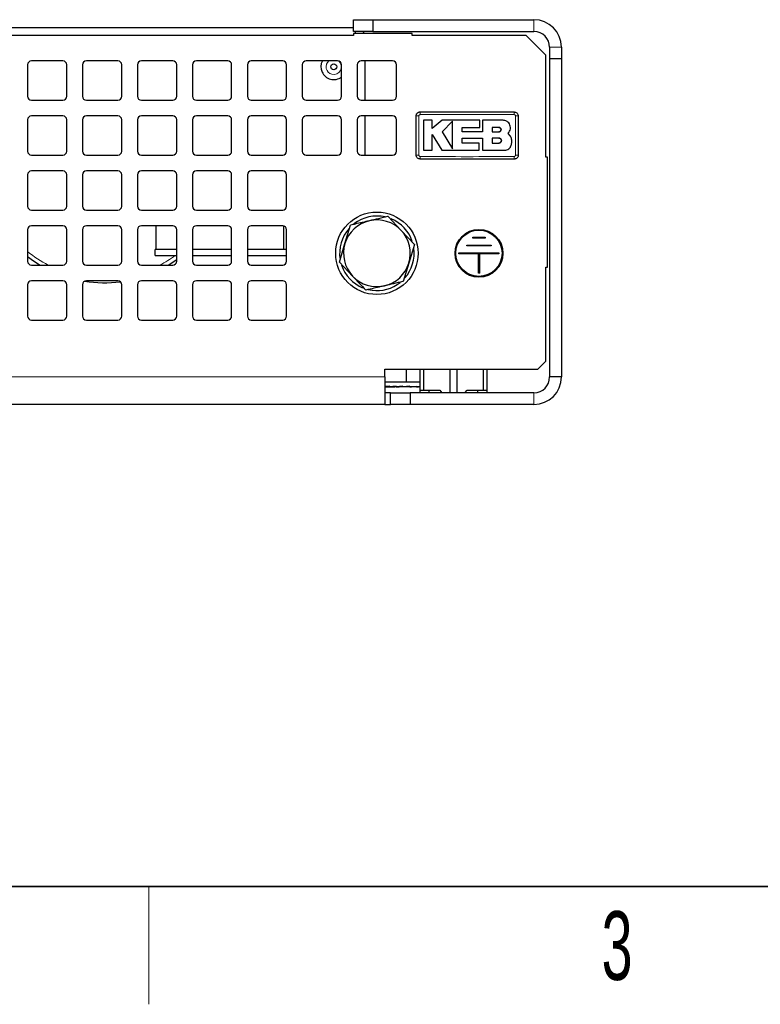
# Model space of a CAD drawing. Header units: millimetres. Extents: x 5 to 418, y 2 to 292.
# Tile 3 of 26: x 115 to 153, y 6 to 56. Entities that reach past the tile are written whole.
import ezdxf

# ---------------------------------------------------------------- set-up
doc = ezdxf.new("R2010")
doc.units = ezdxf.units.MM
doc.layers.add('SLD-0', color=7, linetype='Continuous')
doc.styles.add('SLDTEXTSTYLE0', font='TXT', dxfattribs={"width": 0.605})

msp = doc.modelspace()

# ---------------------------------------------------------------- linework, layer by layer
at = {"color": 7, "linetype": 'Continuous', "lineweight": 25}
for p, q in [((87.1153, 55.7552), (131.9153, 55.7552)), ((131.9153, 55.5552), (131.9153, 56.1552)), ((131.9153, 56.1552), (132.9153, 56.1552)), ((132.9153, 56.1552), (132.9153, 55.5552)), ((132.9153, 56.1552), (141.1153, 56.1552)), ((131.9153, 55.3552), (111.9653, 55.3552)), ((132.9153, 55.5552), (131.9153, 55.5552)), ((131.9153, 55.4552), (131.9153, 55.3552)), ((134.9153, 55.4552), (131.9153, 55.4552)), ((132.0153, 55.5552), (132.0153, 55.4552)), ((132.9153, 55.5552), (141.1153, 55.5552)), ((134.9153, 55.3552), (134.9153, 55.4552)), ((140.7153, 55.3552), (134.9153, 55.3552)), ((141.7153, 54.3552), (140.7153, 55.3552)), ((141.9153, 54.7552), (141.9153, 54.1552)), ((142.5153, 54.7552), (142.5153, 54.1552)), ((141.7153, 49.1552), (141.7153, 54.3552)), ((115.3153, 53.8552), (115.3153, 52.2552)), ((117.1153, 54.0552), (115.5153, 54.0552)), ((117.3153, 52.2552), (117.3153, 53.8552)), ((118.1153, 53.8552), (118.1153, 52.2552)), ((119.9153, 54.0552), (118.3153, 54.0552)), ((120.1153, 52.2552), (120.1153, 53.8552)), ((120.9153, 53.8552), (120.9153, 52.2552)), ((122.7153, 54.0552), (121.1153, 54.0552)), ((122.9153, 52.2552), (122.9153, 53.8552)), ((123.7153, 53.8552), (123.7153, 52.2552)), ((125.5153, 54.0552), (123.9153, 54.0552)), ((125.7153, 52.2552), (125.7153, 53.8552)), ((126.5153, 53.8552), (126.5153, 52.2552)), ((128.3153, 54.0552), (126.7153, 54.0552)), ((128.5153, 52.2552), (128.5153, 53.8552)), ((129.3153, 53.8552), (129.3153, 52.2552)), ((131.1153, 54.0552), (129.5153, 54.0552)), ((131.3153, 52.2552), (131.3153, 53.8552)), ((132.1153, 53.8552), (132.1153, 52.2552)), ((133.9153, 54.0552), (132.3153, 54.0552)), ((132.5153, 52.0552), (132.5153, 54.0552)), ((134.1153, 52.2552), (134.1153, 53.8552)), ((142.5153, 54.1552), (141.9153, 54.1552)), ((141.9153, 54.1552), (141.9153, 37.9552)), ((142.5153, 54.1552), (142.5153, 37.9552)), ((115.5153, 52.0552), (117.1153, 52.0552)), ((118.3153, 52.0552), (119.9153, 52.0552)), ((121.1153, 52.0552), (122.7153, 52.0552)), ((123.9153, 52.0552), (125.5153, 52.0552)), ((126.7153, 52.0552), (128.3153, 52.0552)), ((129.5153, 52.0552), (131.1153, 52.0552)), ((132.3153, 52.0552), (133.9153, 52.0552)), ((117.1153, 51.2552), (115.5153, 51.2552)), ((119.9153, 51.2552), (118.3153, 51.2552)), ((122.7153, 51.2552), (121.1153, 51.2552)), ((125.5153, 51.2552), (123.9153, 51.2552)), ((128.3153, 51.2552), (126.7153, 51.2552)), ((131.1153, 51.2552), (129.5153, 51.2552)), ((133.9153, 51.2552), (132.3153, 51.2552)), ((132.5153, 49.2552), (132.5153, 51.2552)), ((115.3153, 51.0552), (115.3153, 49.4552)), ((117.3153, 49.4552), (117.3153, 51.0552)), ((118.1153, 51.0552), (118.1153, 49.4552)), ((120.1153, 49.4552), (120.1153, 51.0552)), ((120.9153, 51.0552), (120.9153, 49.4552)), ((122.9153, 49.4552), (122.9153, 51.0552)), ((123.7153, 51.0552), (123.7153, 49.4552)), ((125.7153, 49.4552), (125.7153, 51.0552)), ((126.5153, 51.0552), (126.5153, 49.4552)), ((128.5153, 49.4552), (128.5153, 51.0552)), ((129.3153, 51.0552), (129.3153, 49.4552)), ((131.3153, 49.4552), (131.3153, 51.0552)), ((132.1153, 51.0552), (132.1153, 49.4552)), ((134.1153, 49.4552), (134.1153, 51.0552)), ((135.9331, 51.031), (135.4932, 51.031)), ((135.9331, 50.6045), (135.9331, 51.031)), ((136.4336, 51.031), (135.9331, 50.6045)), ((138.3531, 51.031), (136.4336, 51.031)), ((136.9583, 50.9834), (136.4336, 50.4437)), ((137.4562, 50.6698), (138.3531, 50.6698)), ((137.4562, 50.4391), (137.4562, 50.6698)), ((138.3531, 50.6698), (138.3531, 51.031)), ((138.4922, 51.031), (138.4922, 50.4391)), ((139.5501, 51.031), (138.4922, 51.031)), ((139.3281, 50.6669), (138.9799, 50.6669)), ((138.9799, 50.6669), (138.9799, 50.4437)), ((135.9328, 50.3041), (136.417, 49.5084)), ((135.9328, 49.5084), (135.9328, 50.3041)), ((136.4336, 50.4437), (136.9583, 49.5814)), ((138.4922, 50.4391), (137.4562, 50.4391)), ((138.9799, 50.4437), (139.3281, 50.4437)), ((139.9155, 50.2215), (139.8016, 50.3625)), ((137.4565, 50.1242), (138.4922, 50.1242)), ((137.4565, 49.8692), (137.4565, 50.1242)), ((138.3172, 49.8692), (137.4565, 49.8692)), ((138.3172, 49.5084), (138.3172, 49.8692)), ((138.4922, 50.1242), (138.4922, 49.5084)), ((138.9799, 50.1242), (138.9799, 49.8692)), ((139.3281, 50.1242), (138.9799, 50.1242)), ((138.9799, 49.8692), (139.3281, 49.8692)), ((115.5153, 49.2552), (117.1153, 49.2552)), ((118.3153, 49.2552), (119.9153, 49.2552)), ((121.1153, 49.2552), (122.7153, 49.2552)), ((123.9153, 49.2552), (125.5153, 49.2552)), ((126.7153, 49.2552), (128.3153, 49.2552)), ((129.5153, 49.2552), (131.1153, 49.2552)), ((132.3153, 49.2552), (133.9153, 49.2552)), ((135.4932, 49.5084), (135.9328, 49.5084)), ((136.417, 49.5084), (138.3172, 49.5084)), ((138.4922, 49.5084), (139.6276, 49.5084)), ((141.8153, 49.1552), (141.7153, 49.1552)), ((141.8153, 43.5552), (141.8153, 49.1552)), ((115.3153, 48.2552), (115.3153, 46.6552)), ((117.1153, 48.4552), (115.5153, 48.4552)), ((117.3153, 46.6552), (117.3153, 48.2552)), ((118.1153, 48.2552), (118.1153, 46.6552)), ((119.9153, 48.4552), (118.3153, 48.4552)), ((120.1153, 46.6552), (120.1153, 48.2552)), ((120.9153, 48.2552), (120.9153, 46.6552)), ((122.7153, 48.4552), (121.1153, 48.4552)), ((122.9153, 46.6552), (122.9153, 48.2552)), ((123.7153, 48.2552), (123.7153, 46.6552)), ((125.5153, 48.4552), (123.9153, 48.4552)), ((125.7153, 46.6552), (125.7153, 48.2552)), ((126.5153, 48.2552), (126.5153, 46.6552)), ((128.3153, 48.4552), (126.7153, 48.4552)), ((128.5153, 46.6552), (128.5153, 48.2552)), ((115.5153, 46.4552), (117.1153, 46.4552)), ((118.3153, 46.4552), (119.9153, 46.4552)), ((121.1153, 46.4552), (122.7153, 46.4552)), ((123.9153, 46.4552), (125.5153, 46.4552)), ((126.7153, 46.4552), (128.3153, 46.4552)), ((117.1153, 45.6552), (115.5153, 45.6552)), ((119.9153, 45.6552), (118.3153, 45.6552)), ((122.7153, 45.6552), (121.1153, 45.6552)), ((121.8753, 44.4552), (121.8753, 45.6552)), ((125.5153, 45.6552), (123.9153, 45.6552)), ((128.3153, 45.6552), (126.7153, 45.6552)), ((128.3553, 45.6512), (128.3553, 44.4552)), ((131.4891, 44.7508), (131.7753, 45.6897)), ((134.3576, 45.4157), (133.6876, 46.1329)), ((115.3153, 45.4552), (115.3153, 43.8552)), ((117.3153, 43.8552), (117.3153, 45.4552)), ((118.1153, 45.4552), (118.1153, 43.8552)), ((120.1153, 43.8552), (120.1153, 45.4552)), ((120.9153, 45.4552), (120.9153, 43.8552)), ((122.9153, 43.8552), (122.9153, 45.4552)), ((123.7153, 45.4552), (123.7153, 43.8552)), ((125.7153, 43.8552), (125.7153, 45.4552)), ((126.5153, 45.4552), (126.5153, 43.8552)), ((128.5153, 43.8552), (128.5153, 45.4552)), ((135.0276, 44.6984), (134.3576, 45.4157)), ((131.203, 43.812), (131.4891, 44.7508)), ((135.0276, 44.6984), (134.7414, 43.7596)), ((137.6953, 44.6762), (138.9353, 44.6762)), ((137.6953, 44.6342), (137.6953, 44.6762)), ((137.7153, 44.6562), (137.6953, 44.6762)), ((137.7153, 44.6542), (137.6953, 44.6342)), ((137.7153, 44.6562), (138.9153, 44.6562)), ((137.7153, 44.6542), (137.7153, 44.6562)), ((137.7153, 44.6542), (138.9153, 44.6542)), ((137.9953, 45.0762), (138.6353, 45.0762)), ((137.9953, 45.0342), (137.9953, 45.0762)), ((138.0153, 45.0562), (137.9953, 45.0762)), ((138.0153, 45.0542), (137.9953, 45.0342)), ((138.6353, 45.0342), (137.9953, 45.0342)), ((138.0153, 45.0562), (138.6153, 45.0562)), ((138.0153, 45.0542), (138.0153, 45.0562)), ((138.0153, 45.0542), (138.6153, 45.0542)), ((138.6353, 45.0762), (138.6153, 45.0562)), ((138.6153, 45.0542), (138.6153, 45.0562)), ((138.6353, 45.0342), (138.6153, 45.0542)), ((138.6353, 45.0762), (138.6353, 45.0342)), ((138.9353, 44.6762), (138.9153, 44.6562)), ((138.9153, 44.6542), (138.9153, 44.6562)), ((138.9353, 44.6342), (138.9153, 44.6542)), ((138.9353, 44.6762), (138.9353, 44.6342)), ((121.8153, 44.1352), (121.8153, 44.4552)), ((122.9153, 44.4552), (121.8153, 44.4552)), ((125.7153, 44.4552), (123.7153, 44.4552)), ((128.5153, 44.4552), (126.5153, 44.4552)), ((137.2953, 44.2342), (137.2953, 44.2762)), ((137.2953, 44.2762), (139.3353, 44.2762)), ((137.2953, 44.2762), (137.3153, 44.2562)), ((137.2953, 44.2342), (137.3153, 44.2542)), ((138.2943, 44.2342), (137.2953, 44.2342)), ((137.3153, 44.2562), (139.3153, 44.2562)), ((137.3153, 44.2542), (137.3153, 44.2562)), ((138.3143, 44.2542), (137.3153, 44.2542)), ((138.9353, 44.6342), (137.6953, 44.6342)), ((138.2943, 44.2342), (138.3143, 44.2542)), ((138.2943, 43.2352), (138.2943, 44.2342)), ((138.3143, 43.2552), (138.3143, 44.2542)), ((139.3153, 44.2542), (138.3163, 44.2542)), ((138.3163, 44.2542), (138.3363, 44.2342)), ((138.3163, 44.2542), (138.3163, 43.2552)), ((138.3363, 44.2342), (138.3363, 43.2352)), ((139.3353, 44.2342), (138.3363, 44.2342)), ((139.3353, 44.2762), (139.3153, 44.2562)), ((139.3153, 44.2562), (139.3153, 44.2542)), ((139.3153, 44.2542), (139.3353, 44.2342)), ((139.3353, 44.2762), (139.3353, 44.2342)), ((115.5153, 43.6552), (117.1153, 43.6552)), ((118.3153, 43.6552), (119.9153, 43.6552)), ((121.1153, 43.6552), (122.7153, 43.6552)), ((121.8153, 44.1352), (122.9153, 44.1352)), ((123.7153, 44.1352), (125.7153, 44.1352)), ((123.9153, 43.6552), (125.5153, 43.6552)), ((126.5153, 44.1352), (128.5153, 44.1352)), ((126.7153, 43.6552), (128.3153, 43.6552)), ((131.203, 43.812), (131.873, 43.0947)), ((134.7414, 43.7596), (134.4553, 42.8207)), ((138.3143, 43.2552), (138.2943, 43.2352)), ((138.3363, 43.2352), (138.2943, 43.2352)), ((138.3163, 43.2552), (138.3143, 43.2552)), ((138.3163, 43.2552), (138.3363, 43.2352)), ((141.7153, 43.5552), (141.8153, 43.5552)), ((141.7153, 38.7552), (141.7153, 43.5552)), ((115.3153, 42.6552), (115.3153, 41.0552)), ((117.1153, 42.8552), (115.5153, 42.8552)), ((117.3153, 41.0552), (117.3153, 42.6552)), ((118.1153, 42.6552), (118.1153, 41.0552)), ((119.9153, 42.8552), (118.3153, 42.8552)), ((120.1153, 41.0552), (120.1153, 42.6552)), ((120.9153, 42.6552), (120.9153, 41.0552)), ((122.7153, 42.8552), (121.1153, 42.8552)), ((122.9153, 41.0552), (122.9153, 42.6552)), ((123.7153, 42.6552), (123.7153, 41.0552)), ((125.5153, 42.8552), (123.9153, 42.8552)), ((125.7153, 41.0552), (125.7153, 42.6552)), ((126.5153, 42.6552), (126.5153, 41.0552)), ((128.3153, 42.8552), (126.7153, 42.8552)), ((128.5153, 41.0552), (128.5153, 42.6552)), ((132.6784, 42.4061), (132.8665, 42.3716)), ((115.5153, 40.8552), (117.1153, 40.8552)), ((118.3153, 40.8552), (119.9153, 40.8552)), ((121.1153, 40.8552), (122.7153, 40.8552)), ((123.9153, 40.8552), (125.5153, 40.8552)), ((126.7153, 40.8552), (128.3153, 40.8552)), ((141.3153, 38.3552), (141.7153, 38.7552)), ((133.5153, 38.3552), (141.3153, 38.3552)), ((133.5153, 37.9552), (133.5153, 38.3552)), ((134.6153, 37.6952), (134.6153, 38.3552)), ((135.3153, 37.2852), (135.3153, 38.3552)), ((135.4823, 38.3552), (135.4823, 37.2852)), ((136.8482, 37.1552), (136.8482, 38.3552)), ((137.1823, 38.3552), (137.1823, 37.1552)), ((138.5482, 37.2852), (138.5482, 38.3552)), ((138.7153, 38.3552), (138.7153, 37.2852)), ((133.5153, 37.9552), (133.5153, 36.5552)), ((135.3153, 37.6952), (133.5153, 37.6952)), ((142.5153, 37.9552), (141.9153, 37.9552)), ((133.5153, 37.4556), (133.7715, 37.4583)), ((135.3153, 37.4552), (133.5153, 37.4552)), ((133.8153, 37.1552), (133.5153, 37.1552)), ((133.7715, 37.4552), (133.7715, 37.4792)), ((133.7715, 37.4552), (134.0226, 37.4588)), ((133.8153, 36.5552), (133.8153, 37.1552)), ((133.8153, 37.1552), (134.8153, 37.1552)), ((134.0957, 37.4552), (134.0957, 37.4792)), ((134.0957, 37.4552), (134.2503, 37.4588)), ((134.7907, 37.4792), (134.4398, 37.4552)), ((134.4398, 37.4552), (134.4398, 37.4792)), ((134.7385, 37.4588), (134.7385, 37.4756)), ((134.7907, 37.4552), (134.7385, 37.4588)), ((134.7907, 37.4552), (134.7907, 37.4792)), ((134.8153, 37.1552), (134.8153, 36.5552)), ((141.1153, 37.1552), (134.8153, 37.1552)), ((134.9802, 37.4588), (134.9802, 37.4683)), ((135.1349, 37.4552), (134.9802, 37.4588)), ((135.1349, 37.4552), (135.1349, 37.4792)), ((135.2079, 37.4588), (135.2079, 37.4604)), ((135.3153, 37.4572), (135.2079, 37.4588)), ((135.3153, 37.2852), (135.4823, 37.2852)), ((135.3153, 37.1552), (135.3153, 37.2852)), ((135.4823, 37.2852), (136.3231, 37.2852)), ((135.7653, 37.2852), (135.7653, 37.1552)), ((136.3231, 37.2852), (136.4281, 37.1552)), ((137.6024, 37.1552), (137.7074, 37.2852)), ((137.7074, 37.2852), (138.5482, 37.2852)), ((138.2653, 37.1552), (138.2653, 37.2852)), ((138.5482, 37.2852), (138.7153, 37.2852)), ((138.7153, 37.2852), (138.7153, 37.1552)), ((133.5153, 36.5552), (85.5153, 36.5552)), ((133.5153, 36.5552), (133.8153, 36.5552)), ((133.7618, 36.5552), (133.7803, 36.5552)), ((134.8153, 36.5552), (133.8153, 36.5552)), ((141.1153, 36.5552), (134.8153, 36.5552))]:
    msp.add_line(p, q, dxfattribs=at)
at = {"color": 7, "linetype": 'Continuous', "lineweight": 18}
for p, q in [((141.1153, 55.5552), (141.1153, 56.1552)), ((141.9153, 54.7552), (142.5153, 54.7552)), ((133.5153, 37.9552), (85.5153, 37.9552)), ((141.1153, 37.1552), (141.1153, 36.5552))]:
    msp.add_line(p, q, dxfattribs=at)
at = {"color": 7, "linetype": 'Continuous', "lineweight": 25, "flags": 128}
for points in [[(132.4735, 55.4552), (132.431, 55.533), (132.4153, 55.5552)], [(115.3153, 44.094), (115.613, 43.8758), (115.9564, 43.6552)], [(122.4741, 43.6552), (122.6325, 43.7531), (122.9153, 43.9445)]]:
    msp.add_lwpolyline(points, dxfattribs=at)
at = {"color": 7, "linetype": 'Continuous', "lineweight": 25}
for centre, radius in [((130.9153, 53.7552), 0.15), ((133.1153, 44.2552), 2.1), ((138.3153, 44.2552), 1.22), ((138.3153, 44.2552), 1.2), ((138.3153, 44.2552), 1.198), ((138.3153, 44.2552), 1.178)]:
    msp.add_circle(centre, radius, dxfattribs=at)
for centre, radius, start, end in [((141.1153, 54.7552), 1.4, 0, 90), ((141.1153, 54.7552), 0.8, 0, 90), ((115.5153, 53.8552), 0.2, 90, 180), ((117.1153, 53.8552), 0.2, 0, 90), ((118.3153, 53.8552), 0.2, 90, 180), ((119.9153, 53.8552), 0.2, 0, 90), ((121.1153, 53.8552), 0.2, 90, 180), ((122.7153, 53.8552), 0.2, 0, 90), ((123.9153, 53.8552), 0.2, 90, 180), ((125.5153, 53.8552), 0.2, 0, 90), ((126.7153, 53.8552), 0.2, 90, 180), ((128.3153, 53.8552), 0.2, 0, 90), ((129.5153, 53.8552), 0.2, 90, 180), ((130.9153, 53.7552), 0.653, 152.65044, 255.17079), ((131.1153, 53.8552), 0.2, 0, 90), ((132.3153, 53.8552), 0.2, 90, 180), ((133.9153, 53.8552), 0.2, 0, 90), ((130.9153, 53.7552), 0.653, 255.17079, 307.77465), ((115.5153, 52.2552), 0.2, 180, 270), ((117.1153, 52.2552), 0.2, 270, 0), ((118.3153, 52.2552), 0.2, 180, 270), ((119.9153, 52.2552), 0.2, 270, 0), ((121.1153, 52.2552), 0.2, 180, 270), ((122.7153, 52.2552), 0.2, 270, 0), ((123.9153, 52.2552), 0.2, 180, 270), ((125.5153, 52.2552), 0.2, 270, 0), ((126.7153, 52.2552), 0.2, 180, 270), ((128.3153, 52.2552), 0.2, 270, 0), ((129.5153, 52.2552), 0.2, 180, 270), ((131.1153, 52.2552), 0.2, 270, 0), ((132.3153, 52.2552), 0.2, 180, 270), ((133.9153, 52.2552), 0.2, 270, 0), ((115.5153, 51.0552), 0.2, 90, 180), ((117.1153, 51.0552), 0.2, 0, 90), ((118.3153, 51.0552), 0.2, 90, 180), ((119.9153, 51.0552), 0.2, 0, 90), ((121.1153, 51.0552), 0.2, 90, 180), ((122.7153, 51.0552), 0.2, 0, 90), ((123.9153, 51.0552), 0.2, 90, 180), ((125.5153, 51.0552), 0.2, 0, 90), ((126.7153, 51.0552), 0.2, 90, 180), ((128.3153, 51.0552), 0.2, 0, 90), ((129.5153, 51.0552), 0.2, 90, 180), ((131.1153, 51.0552), 0.2, 0, 90), ((132.3153, 51.0552), 0.2, 90, 180), ((133.9153, 51.0552), 0.2, 0, 90), ((115.5153, 49.4552), 0.2, 180, 270), ((117.1153, 49.4552), 0.2, 270, 0), ((118.3153, 49.4552), 0.2, 180, 270), ((119.9153, 49.4552), 0.2, 270, 0), ((121.1153, 49.4552), 0.2, 180, 270), ((122.7153, 49.4552), 0.2, 270, 0), ((123.9153, 49.4552), 0.2, 180, 270), ((125.5153, 49.4552), 0.2, 270, 0), ((126.7153, 49.4552), 0.2, 180, 270), ((128.3153, 49.4552), 0.2, 270, 0), ((129.5153, 49.4552), 0.2, 180, 270), ((131.1153, 49.4552), 0.2, 270, 0), ((132.3153, 49.4552), 0.2, 180, 270), ((133.9153, 49.4552), 0.2, 270, 0), ((115.5153, 48.2552), 0.2, 90, 180), ((117.1153, 48.2552), 0.2, 0, 90), ((118.3153, 48.2552), 0.2, 90, 180), ((119.9153, 48.2552), 0.2, 0, 90), ((121.1153, 48.2552), 0.2, 90, 180), ((122.7153, 48.2552), 0.2, 0, 90), ((123.9153, 48.2552), 0.2, 90, 180), ((125.5153, 48.2552), 0.2, 0, 90), ((126.7153, 48.2552), 0.2, 90, 180), ((128.3153, 48.2552), 0.2, 0, 90), ((115.5153, 46.6552), 0.2, 180, 270), ((117.1153, 46.6552), 0.2, 270, 0), ((118.3153, 46.6552), 0.2, 180, 270), ((119.9153, 46.6552), 0.2, 270, 0), ((121.1153, 46.6552), 0.2, 180, 270), ((122.7153, 46.6552), 0.2, 270, 0), ((123.9153, 46.6552), 0.2, 180, 270), ((125.5153, 46.6552), 0.2, 270, 0), ((126.7153, 46.6552), 0.2, 180, 270), ((128.3153, 46.6552), 0.2, 270, 0), ((133.1153, 44.2552), 1.9, 77.07778, 128.02783), ((115.5153, 45.4552), 0.2, 90, 180), ((117.1153, 45.4552), 0.2, 0, 90), ((118.3153, 45.4552), 0.2, 90, 180), ((119.9153, 45.4552), 0.2, 0, 90), ((121.1153, 45.4552), 0.2, 90, 180), ((122.7153, 45.4552), 0.2, 0, 90), ((123.9153, 45.4552), 0.2, 90, 180), ((125.5153, 45.4552), 0.2, 0, 90), ((126.7153, 45.4552), 0.2, 90, 180), ((128.3153, 45.4552), 0.2, 0, 90), ((133.1153, 44.2552), 1.7, 103.04985, 163.04985), ((133.1153, 44.2552), 1.7, 43.04985, 103.04985), ((133.1153, 44.2552), 1.9, 18.25362, 67.33939), ((133.1153, 44.2552), 1.9, 138.3174, 189.38787), ((133.1153, 44.2552), 1.7, 343.04985, 43.04985), ((133.1153, 44.2552), 1.7, 163.04985, 223.04985), ((133.1153, 44.2552), 1.9, 318.72533, 8.09304), ((115.5153, 43.8552), 0.2, 180, 270), ((117.1153, 43.8552), 0.2, 270, 0), ((118.3153, 43.8552), 0.2, 180, 270), ((119.9153, 43.8552), 0.2, 270, 0), ((121.1153, 43.8552), 0.2, 180, 270), ((122.7153, 43.8552), 0.2, 270, 0), ((123.9153, 43.8552), 0.2, 180, 270), ((125.5153, 43.8552), 0.2, 270, 0), ((126.7153, 43.8552), 0.2, 180, 270), ((128.3153, 43.8552), 0.2, 270, 0), ((133.1153, 44.2552), 1.9, 198.7565, 247.55055), ((133.1153, 44.2552), 1.7, 283.04985, 343.04985), ((115.5153, 42.6552), 0.2, 90, 180), ((117.1153, 42.6552), 0.2, 0, 90), ((118.3153, 42.6552), 0.2, 90, 180), ((119.2153, 49.1052), 6.35, 261.01757, 277.48724), ((119.9153, 42.6552), 0.2, 0, 90), ((121.1153, 42.6552), 0.2, 90, 180), ((122.7153, 42.6552), 0.2, 0, 90), ((123.9153, 42.6552), 0.2, 90, 180), ((125.5153, 42.6552), 0.2, 0, 90), ((126.7153, 42.6552), 0.2, 90, 180), ((128.3153, 42.6552), 0.2, 0, 90), ((133.1153, 44.2552), 1.7, 223.04985, 283.04985), ((133.1153, 44.2552), 1.9, 262.47738, 308.81771), ((115.5153, 41.0552), 0.2, 180, 270), ((117.1153, 41.0552), 0.2, 270, 0), ((118.3153, 41.0552), 0.2, 180, 270), ((119.9153, 41.0552), 0.2, 270, 0), ((121.1153, 41.0552), 0.2, 180, 270), ((122.7153, 41.0552), 0.2, 270, 0), ((123.9153, 41.0552), 0.2, 180, 270), ((125.5153, 41.0552), 0.2, 270, 0), ((126.7153, 41.0552), 0.2, 180, 270), ((128.3153, 41.0552), 0.2, 270, 0), ((141.1153, 37.9552), 0.8, 270, 0), ((141.1153, 37.9552), 1.4, 270, 0)]:
    msp.add_arc(centre, radius, start, end, dxfattribs=at)
at = {"color": 7, "linetype": 'Continuous', "lineweight": 18}
for centre, radius, start, end in [((130.9153, 53.7552), 0.3884, 129.4346, 255.17079), ((130.9153, 53.7552), 0.3884, 255.17079, 48.72842), ((135.2189, 48.3581), 2.8989, 89.32802, 92.04761), ((138.131, 51.3516), 2.8176, 177.89329, 180.69136), ((137.2996, 51.3516), 2.8176, 359.30862, 2.10675), ((140.2117, 48.358), 2.899, 87.95247, 90.67195), ((135.2189, 52.1503), 2.897, 267.95105, 270.67242), ((138.1295, 49.1588), 2.8161, 179.30828, 182.10781), ((137.2996, 49.1588), 2.8176, 357.89328, 0.69137), ((140.2117, 52.1524), 2.899, 269.32805, 272.04752), ((119.2153, 49.1052), 6.15, 230.6433, 242.39694), ((119.2153, 49.1052), 6.15, 297.60306, 306.08636)]:
    msp.add_arc(centre, radius, start, end, dxfattribs=at)
at = {"color": 7, "linetype": 'Continuous', "lineweight": 25}
for major_axis, ratio, start_param, end_param in [((1.79, 0.1019), 0.0378757, 2.0595131, 2.2304232), ((1.79, 0.1132), 0.0260696, 1.8636722, 2.0600217), ((1.2572, 0.0795), 0.0260696, 1.9952307, 2.0600217), ((1.79, 0.1201), 0.0132835, 1.6680799, 1.8644294), ((1.2572, 0.0843), 0.0132835, 1.7099188, 1.8644294), ((1.79, 0.1201), 0.0132835, 4.8096725, 5.0060221), ((1.79, 0.1132), 0.0260696, 5.0052649, 5.1125252)]:
    msp.add_ellipse((134.6153, 37.4672), major_axis=major_axis, ratio=ratio, start_param=start_param, end_param=end_param, dxfattribs=at)
for points, knots in [([(135.1153, 51.2552), (135.1175, 51.2777), (135.1219, 51.3226), (135.1564, 51.3826), (135.2071, 51.4278), (135.2634, 51.4518), (135.3005, 51.4542), (135.3153, 51.4552)], [0, 0, 0, 0, 0.2146728, 0.4293525, 0.6440267, 0.8586958, 1, 1, 1, 1]), ([(135.1153, 49.2552), (135.1153, 49.4678), (135.1153, 49.9075), (135.1153, 50.5742), (135.1153, 51.0282), (135.1153, 51.2552)], [0, 0, 0, 0, 0.31897789, 0.65947635, 1, 1, 1, 1]), ([(135.3153, 51.4552), (136.1152, 51.4552), (137.7152, 51.4552), (139.3152, 51.4552), (140.1153, 51.4552)], [0, 0, 0, 0, 0.499961, 1, 1, 1, 1]), ([(140.1153, 51.4552), (140.1378, 51.453), (140.1827, 51.4486), (140.2427, 51.4141), (140.2879, 51.3634), (140.3119, 51.3071), (140.3143, 51.27), (140.3153, 51.2552)], [0, 0, 0, 0, 0.2146724, 0.429352, 0.6440262, 0.8586956, 1, 1, 1, 1]), ([(140.3153, 51.2552), (140.3153, 51.0426), (140.3153, 50.6029), (140.3153, 49.9362), (140.3153, 49.4822), (140.3153, 49.2552)], [0, 0, 0, 0, 0.3189779, 0.6594763, 1, 1, 1, 1]), ([(135.4932, 51.031), (135.4932, 50.8228), (135.4932, 50.3152), (135.4932, 49.8077), (135.4932, 49.5084)], [0, 0, 0, 0, 0.41032951, 1, 1, 1, 1]), ([(136.9583, 49.5814), (136.9583, 49.7896), (136.9583, 50.2569), (136.9583, 50.7242), (136.9583, 50.9834)], [0, 0, 0, 0, 0.4454775, 1, 1, 1, 1]), ([(139.3281, 50.4437), (139.3407, 50.4449), (139.3658, 50.4474), (139.3993, 50.4667), (139.4247, 50.4951), (139.4391, 50.5305), (139.4411, 50.5687), (139.4303, 50.6053), (139.408, 50.6363), (139.3767, 50.6581), (139.3484, 50.6662), (139.332, 50.6668), (139.3281, 50.6669)], [0, 0, 0, 0, 0.107578, 0.2151551, 0.3227414, 0.4302646, 0.5376806, 0.6449866, 0.752213, 0.8594107, 0.9666405, 1, 1, 1, 1]), ([(139.3281, 50.6669), (139.3407, 50.6657), (139.3658, 50.6632), (139.3992, 50.644), (139.4246, 50.6157), (139.4391, 50.5803), (139.4411, 50.5422), (139.4304, 50.5056), (139.4082, 50.4745), (139.377, 50.4527), (139.3485, 50.4444), (139.3321, 50.4438), (139.3281, 50.4437)], [0, 0, 0, 0, 0.1073342, 0.214672, 0.3219286, 0.42913, 0.5363386, 0.6436097, 0.7509826, 0.8584684, 0.9660383, 1, 1, 1, 1]), ([(139.9155, 50.6657), (139.9114, 50.7067), (139.9034, 50.7888), (139.8404, 50.8983), (139.7478, 50.9809), (139.645, 51.0248), (139.5771, 51.0292), (139.5501, 51.031)], [0, 0, 0, 0, 0.21459, 0.4291787, 0.6437975, 0.8584406, 1, 1, 1, 1]), ([(139.8016, 50.3625), (139.8295, 50.3963), (139.8852, 50.4638), (139.9167, 50.5742), (139.9158, 50.6417), (139.9155, 50.6657)], [0, 0, 0, 0, 0.3919653, 0.7839447, 1, 1, 1, 1]), ([(139.9409, 49.7187), (139.961, 49.7749), (140.0013, 49.8874), (139.99, 50.0676), (139.9398, 50.1714), (139.9155, 50.2215)], [0, 0, 0, 0, 0.3407821, 0.6815687, 1, 1, 1, 1]), ([(139.3281, 49.8692), (139.3425, 49.8706), (139.3711, 49.8734), (139.4093, 49.8954), (139.4383, 49.9277), (139.4549, 49.9681), (139.4572, 50.0116), (139.445, 50.0535), (139.4196, 50.089), (139.384, 50.1139), (139.3514, 50.1234), (139.3327, 50.124), (139.3281, 50.1242)], [0, 0, 0, 0, 0.1073587, 0.214721, 0.322003, 0.4292233, 0.5364373, 0.6436973, 0.7510459, 0.8585026, 0.9660513, 1, 1, 1, 1]), ([(139.3281, 50.1242), (139.3425, 50.1227), (139.3712, 50.1199), (139.4094, 50.0979), (139.4384, 50.0655), (139.455, 50.025), (139.4572, 49.9814), (139.4449, 49.9395), (139.4194, 49.9041), (139.3837, 49.8793), (139.3513, 49.8699), (139.3326, 49.8693), (139.3281, 49.8692)], [0, 0, 0, 0, 0.1075789, 0.2151577, 0.3227289, 0.4302244, 0.5376129, 0.6449022, 0.7521279, 0.8593402, 0.9665938, 1, 1, 1, 1]), ([(139.6276, 49.5084), (139.6657, 49.5121), (139.7418, 49.5196), (139.8428, 49.578), (139.9083, 49.6494), (139.9327, 49.7013), (139.9409, 49.7187)], [0, 0, 0, 0, 0.2851253, 0.5702516, 0.8553553, 1, 1, 1, 1]), ([(135.3153, 49.0552), (135.2928, 49.0574), (135.2478, 49.0618), (135.1879, 49.0963), (135.1427, 49.147), (135.1187, 49.2033), (135.1162, 49.2404), (135.1153, 49.2552)], [0, 0, 0, 0, 0.21467234, 0.42935197, 0.64402607, 0.85869541, 1, 1, 1, 1]), ([(140.3153, 49.2552), (140.3131, 49.2327), (140.3086, 49.1878), (140.2742, 49.1278), (140.2234, 49.0826), (140.1672, 49.0586), (140.13, 49.0562), (140.1153, 49.0552)], [0, 0, 0, 0, 0.2146728, 0.4293525, 0.6440267, 0.8586958, 1, 1, 1, 1]), ([(140.1153, 49.0552), (139.3153, 49.0552), (137.7153, 49.0552), (136.1153, 49.0552), (135.3153, 49.0552)], [0, 0, 0, 0, 0.499961, 1, 1, 1, 1]), ([(132.7314, 45.9113), (132.6113, 45.8834), (132.3703, 45.8276), (132.0514, 45.7537), (131.8538, 45.7079), (131.7753, 45.6897)], [0, 0, 0, 0, 0.3747284, 0.7515254, 1, 1, 1, 1]), ([(133.6876, 46.1329), (133.6782, 46.1308), (133.3631, 46.0577), (133.0425, 45.9834), (132.7314, 45.9113)], [0, 0, 0, 0, 0.0295958, 1, 1, 1, 1]), ([(131.873, 43.0947), (131.9849, 42.9749), (132.2097, 42.7342), (132.4316, 42.4968), (132.543, 42.3775)], [0, 0, 0, 0, 0.4977806, 1, 1, 1, 1]), ([(134.4553, 42.8207), (134.446, 42.8186), (134.1308, 42.7455), (133.8102, 42.6712), (133.4991, 42.5991)], [0, 0, 0, 0, 0.0295958, 1, 1, 1, 1]), ([(133.4991, 42.5991), (133.379, 42.5713), (133.138, 42.5154), (132.8191, 42.4415), (132.6215, 42.3957), (132.543, 42.3775)], [0, 0, 0, 0, 0.3747284, 0.7515254, 1, 1, 1, 1])]:
    msp.add_open_spline(points, degree=3, knots=knots, dxfattribs=at)
at = {"color": 7, "linetype": 'Continuous', "lineweight": 18}
for points, knots in [([(135.2529, 51.2569), (135.2506, 51.0295), (135.246, 50.5747), (135.2462, 49.9069), (135.2507, 49.4665), (135.2528, 49.2535)], [0, 0, 0, 0, 0.3404987, 0.6810489, 1, 1, 1, 1]), ([(135.3136, 51.3176), (135.3091, 51.3173), (135.2979, 51.3164), (135.281, 51.309), (135.2656, 51.2953), (135.2551, 51.2772), (135.2536, 51.2636), (135.2529, 51.2569)], [0, 0, 0, 0, 0.140567, 0.3553278, 0.5708439, 0.7860438, 1, 1, 1, 1]), ([(140.117, 51.3176), (139.3163, 51.3257), (137.7152, 51.342), (136.1141, 51.3257), (135.3136, 51.3176)], [0, 0, 0, 0, 0.500039, 1, 1, 1, 1]), ([(140.1777, 51.2569), (140.1774, 51.2613), (140.1765, 51.2725), (140.1691, 51.2895), (140.1554, 51.3048), (140.1373, 51.3154), (140.1237, 51.3169), (140.117, 51.3176)], [0, 0, 0, 0, 0.1406564, 0.3555028, 0.5710316, 0.7861708, 1, 1, 1, 1]), ([(140.1777, 49.2535), (140.18, 49.4809), (140.1846, 49.9357), (140.1843, 50.6035), (140.1799, 51.0439), (140.1777, 51.2569)], [0, 0, 0, 0, 0.3404988, 0.6810495, 1, 1, 1, 1]), ([(135.2528, 49.2535), (135.2532, 49.2491), (135.2541, 49.2379), (135.2615, 49.2209), (135.2752, 49.2056), (135.2932, 49.195), (135.3068, 49.1935), (135.3136, 49.1928)], [0, 0, 0, 0, 0.1406569, 0.3555038, 0.5710329, 0.7861716, 1, 1, 1, 1]), ([(135.3136, 49.1928), (136.1142, 49.1847), (137.7153, 49.1684), (139.3165, 49.1847), (140.117, 49.1928)], [0, 0, 0, 0, 0.50003916, 1, 1, 1, 1]), ([(140.117, 49.1928), (140.1214, 49.1931), (140.1326, 49.194), (140.1496, 49.2014), (140.1649, 49.2151), (140.1755, 49.2332), (140.177, 49.2468), (140.1777, 49.2535)], [0, 0, 0, 0, 0.1405668, 0.3553275, 0.5708435, 0.7860436, 1, 1, 1, 1])]:
    msp.add_open_spline(points, degree=3, knots=knots, dxfattribs=at)
at = {"layer": 'SLD-0', "lineweight": 35}
msp.add_line((26, 12), (408, 12), dxfattribs=at)
at = {"layer": 'SLD-0', "lineweight": 18}
msp.add_line((121.5, 6), (121.5, 12), dxfattribs=at)

# ---------------------------------------------------------------- texts
at = {"layer": 'SLD-0', "insert": (145.3527, 10.743), "char_height": 3.5, "attachment_point": 2, "style": 'SLDTEXTSTYLE0'}
msp.add_mtext('3', dxfattribs=at)

doc.saveas('drawing.dxf')
